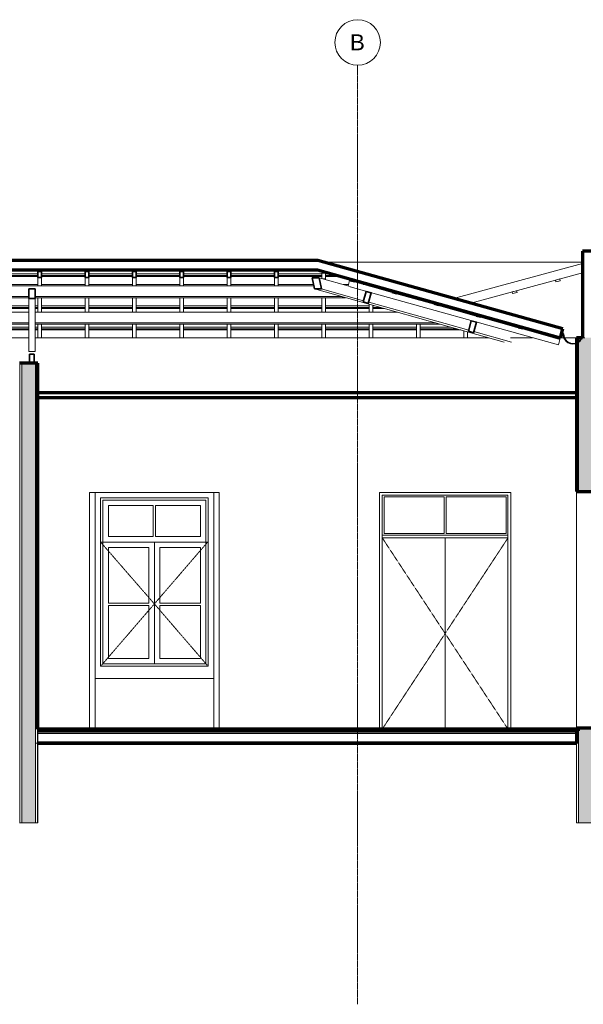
# Model space of a CAD drawing. Header units: millimetres. Extents: x -20585 to 33266, y -2043 to 8822.
# Tile 8 of 9: x 18543 to 24728, y -1993 to 8822. Entities that reach past the tile are written whole.
import ezdxf

# ---------------------------------------------------------------- set-up
doc = ezdxf.new("R2010")
doc.units = ezdxf.units.MM
doc.linetypes.add('_Tracejado pequeno', pattern=[2.25, 1.5, -0.75])
doc.linetypes.add('_Traço - ponto', pattern=[16, 12, -2, 0, -2])
for name, color, linetype, lineweight in [('A-CLNG', 13, 'Continuous', 18), ('A-DOOR', 31, 'Continuous', 18), ('A-DOOR-HDLN', 31, '_Tracejado pequeno', 18), ('A-FLOR', 192, 'Continuous', 18), ('A-FLOR-MCUT', 51, 'Continuous', 18), ('A-GENM', 13, 'Continuous', 18), ('A-GLAZ', 151, 'Continuous', 18), ('A-GLAZ-CWMG', 51, 'Continuous', 18), ('A-GLAZ-HDLN', 1, '_Tracejado pequeno', 18), ('A-ROOF', 132, 'Continuous', 18), ('A-ROOF-MCUT', 132, 'Continuous', 25), ('A-WALL', 113, 'Continuous', 18), ('A-WALL-PATT', 111, 'Continuous', 70), ('S-GRID', 1, 'Continuous', 9), ('S-GRID-IDEN', 1, 'Continuous', 9)]:
    doc.layers.add(name, color=color, linetype=linetype, lineweight=lineweight)
doc.styles.add('Arial_2', font='arial.ttf', dxfattribs={"height": 175})

# ---------------------------------------------------------------- blocks, each defined once
blk = doc.blocks.new('porta dupla - P08 - 1_44 x 2_60 m-4336730-CORTE F - CORTE DE IMPLANTAÇÃO')
at = {"layer": 'A-DOOR'}
for p, q in [((-5668, 3630), (-5668, 1030)), ((-4228, 3630), (-5668, 3630)), ((-5638, 1030), (-5638, 3600)), ((-5638, 3600), (-4258, 3600)), ((-5618, 3180), (-5618, 3580)), ((-5618, 3580), (-4958, 3580)), ((-4958, 3580), (-4958, 3180)), ((-4938, 3580), (-4278, 3580)), ((-4938, 3180), (-4938, 3580)), ((-4278, 3580), (-4278, 3180)), ((-4258, 3600), (-4258, 1030)), ((-4228, 1030), (-4228, 3630)), ((-4258, 3160), (-5638, 3160)), ((-5638, 3160), (-5638, 3130)), ((-4958, 3180), (-5618, 3180)), ((-4278, 3180), (-4938, 3180)), ((-4258, 3130), (-4258, 3160)), ((-5638, 3130), (-4948, 3130)), ((-5638, 3130), (-5638, 1030)), ((-5638, 3130), (-4258, 3130)), ((-4948, 1030), (-4948, 3130)), ((-4948, 3130), (-4258, 3130)), ((-4948, 1030), (-4948, 3130)), ((-4258, 3130), (-4258, 1030))]:
    blk.add_line(p, q, dxfattribs=at)
at = {"layer": 'A-DOOR-HDLN'}
for p, q in [((-4258, 3130), (-5638, 3130)), ((-5638, 3130), (-4948, 2080)), ((-4258, 3130), (-4948, 2080)), ((-4948, 2080), (-5638, 1030)), ((-4948, 2080), (-4258, 1030))]:
    blk.add_line(p, q, dxfattribs=at)
blk = doc.blocks.new('Window_CV - Window_CV - 1 divisão-4329172-CORTE F - CORTE DE IMPLANTAÇÃO')
at = {"layer": 'A-GLAZ'}
for p, q in [((-8729, 3570), (-7549, 3570)), ((-8729, 1720), (-8729, 3570)), ((-7549, 3570), (-8729, 3570)), ((-8729, 3570), (-8729, 1720)), ((-7549, 3570), (-7549, 1720)), ((-7549, 1720), (-7549, 3570)), ((-8704, 3545), (-7574, 3545)), ((-8704, 1745), (-8704, 3545)), ((-8644, 3144), (-8644, 3485)), ((-8644, 3485), (-8151, 3485)), ((-8151, 3485), (-8151, 3144)), ((-8126, 3485), (-7634, 3485)), ((-8126, 3144), (-8126, 3485)), ((-7634, 3485), (-7634, 3144)), ((-7574, 3545), (-7574, 1745)), ((-8151, 3144), (-8644, 3144)), ((-7634, 3144), (-8126, 3144)), ((-8704, 3084), (-7574, 3084)), ((-8139, 3084), (-8704, 3084)), ((-7574, 3084), (-8139, 3084)), ((-8139, 3084), (-8139, 1745)), ((-8139, 1745), (-8139, 3084)), ((-8644, 2414), (-8644, 3024)), ((-8644, 3024), (-8199, 3024)), ((-8199, 3024), (-8199, 2414)), ((-8079, 2414), (-8079, 3024)), ((-8079, 3024), (-7634, 3024)), ((-7634, 3024), (-7634, 2414)), ((-8199, 2414), (-8644, 2414)), ((-8644, 1805), (-8644, 2389)), ((-8644, 2389), (-8199, 2389)), ((-8199, 2389), (-8199, 1805)), ((-7634, 2414), (-8079, 2414)), ((-8079, 2389), (-7634, 2389)), ((-8079, 1805), (-8079, 2389)), ((-7634, 2389), (-7634, 1805)), ((-7574, 1745), (-8704, 1745)), ((-8199, 1805), (-8644, 1805)), ((-7634, 1805), (-8079, 1805)), ((-7549, 1720), (-8729, 1720)), ((-8729, 1720), (-7549, 1720))]:
    blk.add_line(p, q, dxfattribs=at)
at = {"layer": 'A-GLAZ-HDLN'}
for p, q in [((-8729, 3084), (-7554, 3084)), ((-8729, 3084), (-8139, 2405)), ((-8139, 2405), (-7554, 3084)), ((-8139, 2405), (-8729, 1720)), ((-7549, 1720), (-8139, 2405))]:
    blk.add_line(p, q, dxfattribs=at)
blk = doc.blocks.new('Rectangular Mullion - 6x12 cm-3933644-CORTE F - CORTE DE IMPLANTAÇÃO')
at = {"layer": 'A-GLAZ-CWMG', "lineweight": 35}
for p, q in [((-5816, 5838), (-5849, 5722)), ((-5758, 5822), (-5816, 5838)), ((-5791, 5706), (-5758, 5822)), ((-5849, 5722), (-5791, 5706))]:
    blk.add_line(p, q, dxfattribs=at)
blk = doc.blocks.new('Rectangular Mullion - 6x12 cm-3933961-CORTE F - CORTE DE IMPLANTAÇÃO')
at = {"layer": 'A-GLAZ-CWMG'}
for p, q in [((-13251, 5492), (-13251, 5608)), ((-13251, 5608), (-12216, 5608)), ((-12146, 5608), (-9518, 5608)), ((-9448, 5608), (-5469, 5608)), ((-13251, 5477), (-13251, 5492)), ((-12216, 5492), (-13251, 5492)), ((-13251, 5477), (-12216, 5477)), ((-9518, 5492), (-12146, 5492)), ((-12146, 5477), (-9518, 5477)), ((-5053, 5492), (-9448, 5492)), ((-9448, 5477), (-5001, 5477)), ((-5001, 5477), (-5053, 5492))]:
    blk.add_line(p, q, dxfattribs=at)
blk = doc.blocks.new('Rectangular Mullion - 2x5 cm-4253629-CORTE F - CORTE DE IMPLANTAÇÃO')
at = {"layer": 'A-GLAZ-CWMG', "lineweight": 35}
for p, q in [((-4143, 5458), (-4148, 5438)), ((-4148, 5438), (-4100, 5425)), ((-4094, 5444), (-4143, 5458)), ((-4100, 5425), (-4094, 5444))]:
    blk.add_line(p, q, dxfattribs=at)
blk = doc.blocks.new('Rectangular Mullion - 2x5 cm-4253630-CORTE F - CORTE DE IMPLANTAÇÃO')
at = {"layer": 'A-GLAZ-CWMG'}
for p, q in [((-12101, 5426), (-12101, 5446)), ((-12101, 5446), (-12014, 5446)), ((-12101, 5414), (-12101, 5426)), ((-12014, 5426), (-12101, 5426)), ((-12101, 5414), (-12014, 5414)), ((-11974, 5446), (-11495, 5446)), ((-11495, 5426), (-11974, 5426)), ((-11974, 5414), (-11495, 5414)), ((-11455, 5446), (-10975, 5446)), ((-10975, 5426), (-11455, 5426)), ((-11455, 5414), (-10975, 5414)), ((-10935, 5446), (-10456, 5446)), ((-10456, 5426), (-10935, 5426)), ((-10935, 5414), (-10456, 5414)), ((-10416, 5446), (-9936, 5446)), ((-9936, 5426), (-10416, 5426)), ((-10416, 5414), (-9936, 5414)), ((-9896, 5446), (-9518, 5446)), ((-9518, 5426), (-9896, 5426)), ((-9896, 5414), (-9518, 5414)), ((-9448, 5446), (-9417, 5446)), ((-9417, 5426), (-9448, 5426)), ((-9448, 5414), (-9417, 5414)), ((-9377, 5446), (-8897, 5446)), ((-8897, 5426), (-9377, 5426)), ((-9377, 5414), (-8897, 5414)), ((-8857, 5446), (-8378, 5446)), ((-8378, 5426), (-8857, 5426)), ((-8857, 5414), (-8378, 5414)), ((-8338, 5446), (-7858, 5446)), ((-7858, 5426), (-8338, 5426)), ((-8338, 5414), (-7858, 5414)), ((-7818, 5446), (-7339, 5446)), ((-7339, 5426), (-7818, 5426)), ((-7818, 5414), (-7339, 5414)), ((-7299, 5446), (-6819, 5446)), ((-6819, 5426), (-7299, 5426)), ((-7299, 5414), (-6819, 5414)), ((-6779, 5446), (-6300, 5446)), ((-6300, 5426), (-6779, 5426)), ((-6779, 5414), (-6300, 5414)), ((-6260, 5446), (-5780, 5446)), ((-5780, 5426), (-6260, 5426)), ((-6260, 5414), (-5780, 5414)), ((-5740, 5446), (-5261, 5446)), ((-5261, 5426), (-5740, 5426)), ((-5740, 5414), (-5261, 5414)), ((-5221, 5446), (-4890, 5446)), ((-4821, 5426), (-5221, 5426)), ((-5221, 5414), (-4777, 5414)), ((-4174, 5446), (-4146, 5446)), ((-4057, 5426), (-4099, 5426)), ((-4062, 5414), (-4057, 5414)), ((-4057, 5434), (-4057, 5426)), ((-4057, 5426), (-4057, 5414))]:
    blk.add_line(p, q, dxfattribs=at)
blk = doc.blocks.new('Rectangular Mullion - 2x5 cm-4253661-CORTE F - CORTE DE IMPLANTAÇÃO')
at = {"layer": 'A-GLAZ-CWMG', "lineweight": 35}
for p, q in [((-4603, 5587), (-4609, 5567)), ((-4609, 5567), (-4560, 5554)), ((-4555, 5573), (-4603, 5587)), ((-4560, 5554), (-4555, 5573))]:
    blk.add_line(p, q, dxfattribs=at)
blk = doc.blocks.new('Rectangular Mullion - 2x5 cm-4253662-CORTE F - CORTE DE IMPLANTAÇÃO')
at = {"layer": 'A-GLAZ-CWMG', "lineweight": 35}
for p, q in [((-5064, 5716), (-5069, 5696)), ((-5069, 5696), (-5021, 5683)), ((-5016, 5702), (-5064, 5716)), ((-5021, 5683), (-5016, 5702))]:
    blk.add_line(p, q, dxfattribs=at)
blk = doc.blocks.new('Rectangular Mullion - 2x5 cm-4253663-CORTE F - CORTE DE IMPLANTAÇÃO')
at = {"layer": 'A-GLAZ-CWMG', "lineweight": 35}
for p, q in [((-5524, 5845), (-5530, 5825)), ((-5476, 5831), (-5524, 5845)), ((-5530, 5825), (-5481, 5812)), ((-5481, 5812), (-5476, 5831))]:
    blk.add_line(p, q, dxfattribs=at)
blk = doc.blocks.new('Rectangular Mullion - 2x5 cm-3922725-CORTE F - CORTE DE IMPLANTAÇÃO')
at = {"layer": 'A-GLAZ-CWMG', "lineweight": 35}
for p, q in [((-5985, 5974), (-5990, 5954)), ((-5990, 5954), (-5942, 5941)), ((-5937, 5960), (-5985, 5974)), ((-5942, 5941), (-5937, 5960))]:
    blk.add_line(p, q, dxfattribs=at)
blk = doc.blocks.new('Rectangular Mullion - 2x5 cm-4253668-CORTE F - CORTE DE IMPLANTAÇÃO')
at = {"layer": 'A-GLAZ-CWMG'}
for p, q in [((-13181, 5661), (-13181, 5680)), ((-13181, 5680), (-13053, 5680)), ((-13181, 5649), (-13181, 5661)), ((-13053, 5661), (-13181, 5661)), ((-13181, 5649), (-13053, 5649)), ((-13013, 5680), (-12534, 5680)), ((-12534, 5661), (-13013, 5661)), ((-13013, 5649), (-12534, 5649)), ((-12494, 5680), (-12216, 5680)), ((-12216, 5661), (-12494, 5661)), ((-12494, 5649), (-12216, 5649)), ((-12146, 5680), (-12014, 5680)), ((-12014, 5661), (-12146, 5661)), ((-12146, 5649), (-12014, 5649)), ((-11974, 5680), (-11495, 5680)), ((-11495, 5661), (-11974, 5661)), ((-11974, 5649), (-11495, 5649)), ((-11455, 5680), (-10975, 5680)), ((-10975, 5661), (-11455, 5661)), ((-11455, 5649), (-10975, 5649)), ((-10935, 5680), (-10456, 5680)), ((-10456, 5661), (-10935, 5661)), ((-10935, 5649), (-10456, 5649)), ((-10416, 5680), (-9936, 5680)), ((-9936, 5661), (-10416, 5661)), ((-10416, 5649), (-9936, 5649)), ((-9896, 5680), (-9518, 5680)), ((-9518, 5661), (-9896, 5661)), ((-9896, 5649), (-9518, 5649)), ((-9448, 5680), (-9417, 5680)), ((-9417, 5661), (-9448, 5661)), ((-9448, 5649), (-9417, 5649)), ((-9377, 5680), (-8897, 5680)), ((-8897, 5661), (-9377, 5661)), ((-9377, 5649), (-8897, 5649)), ((-8857, 5680), (-8378, 5680)), ((-8378, 5661), (-8857, 5661)), ((-8857, 5649), (-8378, 5649)), ((-8338, 5680), (-7858, 5680)), ((-7858, 5661), (-8338, 5661)), ((-8338, 5649), (-7858, 5649)), ((-7818, 5680), (-7339, 5680)), ((-7339, 5661), (-7818, 5661)), ((-7818, 5649), (-7339, 5649)), ((-7299, 5680), (-6819, 5680)), ((-6819, 5661), (-7299, 5661)), ((-7299, 5649), (-6819, 5649)), ((-6779, 5680), (-6300, 5680)), ((-6300, 5661), (-6779, 5661)), ((-6779, 5649), (-6300, 5649)), ((-6260, 5680), (-5780, 5680)), ((-5780, 5661), (-6260, 5661)), ((-6260, 5649), (-5780, 5649)), ((-5740, 5680), (-5726, 5680)), ((-5657, 5661), (-5740, 5661)), ((-5740, 5649), (-5614, 5649)), ((-5011, 5680), (-4937, 5680)), ((-4893, 5661), (-4942, 5661)), ((-4898, 5649), (-4893, 5649)), ((-4893, 5668), (-4893, 5661)), ((-4893, 5661), (-4893, 5649))]:
    blk.add_line(p, q, dxfattribs=at)
blk = doc.blocks.new('Rectangular Mullion - 2x5 cm-4253670-CORTE F - CORTE DE IMPLANTAÇÃO')
at = {"layer": 'A-GLAZ-CWMG'}
for p, q in [((-14260, 5899), (-14260, 5914)), ((-14260, 5914), (-14092, 5914)), ((-14052, 5914), (-13573, 5914)), ((-13533, 5914), (-13053, 5914)), ((-13013, 5914), (-12534, 5914)), ((-12494, 5914), (-12014, 5914)), ((-11974, 5914), (-11495, 5914)), ((-11455, 5914), (-10975, 5914)), ((-10935, 5914), (-10456, 5914)), ((-10416, 5914), (-9936, 5914)), ((-9896, 5914), (-9417, 5914)), ((-9377, 5914), (-8897, 5914)), ((-8857, 5914), (-8378, 5914)), ((-8338, 5914), (-7858, 5914)), ((-7818, 5914), (-7339, 5914)), ((-7299, 5914), (-6819, 5914)), ((-6779, 5914), (-6393, 5914)), ((-6068, 5914), (-6009, 5914)), ((-5847, 5914), (-5773, 5914)), ((-5730, 5895), (-5778, 5895)), ((-5735, 5883), (-5730, 5883)), ((-5730, 5902), (-5730, 5895)), ((-5730, 5895), (-5730, 5883))]:
    blk.add_line(p, q, dxfattribs=at)
blk = doc.blocks.new('Rectangular Mullion - 2x5 cm-4253671-CORTE F - CORTE DE IMPLANTAÇÃO')
at = {"layer": 'A-GLAZ-CWMG'}
for p, q in [((-14800, 6012), (-14800, 6031)), ((-14800, 6031), (-14611, 6031)), ((-14800, 6000), (-14800, 6012)), ((-14611, 6012), (-14800, 6012)), ((-14800, 6000), (-14611, 6000)), ((-14571, 6031), (-14092, 6031)), ((-14092, 6012), (-14571, 6012)), ((-14571, 6000), (-14092, 6000)), ((-14052, 6031), (-13573, 6031)), ((-13573, 6012), (-14052, 6012)), ((-14052, 6000), (-13573, 6000)), ((-13533, 6031), (-13053, 6031)), ((-13053, 6012), (-13533, 6012)), ((-13533, 6000), (-13053, 6000)), ((-13013, 6031), (-12534, 6031)), ((-12534, 6012), (-13013, 6012)), ((-13013, 6000), (-12534, 6000)), ((-12494, 6031), (-12014, 6031)), ((-12014, 6012), (-12494, 6012)), ((-12494, 6000), (-12014, 6000)), ((-11974, 6031), (-11495, 6031)), ((-11495, 6012), (-11974, 6012)), ((-11974, 6000), (-11495, 6000)), ((-11455, 6031), (-10975, 6031)), ((-10975, 6012), (-11455, 6012)), ((-11455, 6000), (-10975, 6000)), ((-10935, 6031), (-10456, 6031)), ((-10456, 6012), (-10935, 6012)), ((-10935, 6000), (-10456, 6000)), ((-10416, 6031), (-9936, 6031)), ((-9936, 6012), (-10416, 6012)), ((-10416, 6000), (-9936, 6000)), ((-9896, 6031), (-9417, 6031)), ((-9417, 6012), (-9896, 6012)), ((-9896, 6000), (-9417, 6000)), ((-9377, 6031), (-8897, 6031)), ((-8897, 6012), (-9377, 6012)), ((-9377, 6000), (-8897, 6000)), ((-8857, 6031), (-8378, 6031)), ((-8378, 6012), (-8857, 6012)), ((-8857, 6000), (-8378, 6000)), ((-8338, 6031), (-7858, 6031)), ((-7858, 6012), (-8338, 6012)), ((-8338, 6000), (-7858, 6000)), ((-7818, 6031), (-7339, 6031)), ((-7339, 6012), (-7818, 6012)), ((-7818, 6000), (-7339, 6000)), ((-7299, 6031), (-6819, 6031)), ((-6819, 6012), (-7299, 6012)), ((-7299, 6000), (-6819, 6000)), ((-6779, 6031), (-6300, 6031)), ((-6300, 6012), (-6779, 6012)), ((-6779, 6000), (-6300, 6000)), ((-6260, 6031), (-6191, 6031)), ((-6148, 6012), (-6260, 6012)), ((-6260, 6000), (-6148, 6000)), ((-6148, 6019), (-6148, 6012)), ((-6148, 6012), (-6148, 6000))]:
    blk.add_line(p, q, dxfattribs=at)
blk = doc.blocks.new('Rectangular Mullion - 2x5 cm-3922827-CORTE F - CORTE DE IMPLANTAÇÃO')
at = {"layer": 'A-GLAZ-CWMG'}
for p, q in [((-4164, 5845), (-4213, 5832)), ((-4159, 5826), (-4164, 5845)), ((-4213, 5832), (-4208, 5813)), ((-4208, 5813), (-4159, 5826))]:
    blk.add_line(p, q, dxfattribs=at)
blk = doc.blocks.new('Rectangular Mullion - 2x5 cm-4253696-CORTE F - CORTE DE IMPLANTAÇÃO')
at = {"layer": 'A-GLAZ-CWMG'}
for p, q in [((-3689, 5974), (-3737, 5961)), ((-3737, 5961), (-3732, 5942)), ((-3732, 5942), (-3684, 5955)), ((-3684, 5955), (-3689, 5974))]:
    blk.add_line(p, q, dxfattribs=at)
blk = doc.blocks.new('Rectangular Mullion - 6x12 cm-3933962-CORTE F - CORTE DE IMPLANTAÇÃO')
at = {"layer": 'A-GLAZ-CWMG'}
for p, q in [((-14592, 5783), (-14592, 5899)), ((-14592, 5899), (-6390, 5899)), ((-14592, 5768), (-14592, 5783)), ((-12216, 5783), (-14592, 5783)), ((-14592, 5768), (-12216, 5768)), ((-9518, 5783), (-12146, 5783)), ((-12146, 5768), (-9518, 5768)), ((-6092, 5783), (-9448, 5783)), ((-9448, 5768), (-6041, 5768)), ((-6041, 5768), (-6092, 5783))]:
    blk.add_line(p, q, dxfattribs=at)
blk = doc.blocks.new('Rectangular Mullion - 6x12 cm 2-3932870-CORTE F - CORTE DE IMPLANTAÇÃO')
at = {"layer": 'A-GLAZ-CWMG'}
for p, q in [((-6032, 5766), (-4993, 5475)), ((-5845, 5735), (-5987, 5775)), ((-4948, 5484), (-5787, 5719))]:
    blk.add_line(p, q, dxfattribs=at)
blk = doc.blocks.new('Rectangular Mullion - 6x12 cm 2-V16-CORTE F - CORTE DE IMPLANTAÇÃO')
at = {"layer": 'A-GLAZ-CWMG', "lineweight": 35}
for p, q in [((-6329, 5988), (-6409, 5988)), ((-6409, 5988), (-6383, 5864)), ((-6303, 5864), (-6329, 5988)), ((-6383, 5864), (-6303, 5864))]:
    blk.add_line(p, q, dxfattribs=at)
at = {"layer": 'A-GLAZ-CWMG'}
for p, q in [((-6329, 5988), (-5991, 5893)), ((-6383, 5864), (-6032, 5766)), ((-5987, 5775), (-6303, 5864))]:
    blk.add_line(p, q, dxfattribs=at)
blk = doc.blocks.new('Rectangular Mullion - 4x6_3-3931047-CORTE F - CORTE DE IMPLANTAÇÃO')
at = {"layer": 'A-GLAZ-CWMG'}
for p, q in [((-6013, 5899), (-5997, 5956)), ((-5997, 5956), (-5990, 5954)), ((-3704, 5249), (-5990, 5889)), ((-5942, 5941), (-5530, 5825)), ((-5481, 5812), (-5069, 5696)), ((-5021, 5683), (-4609, 5567)), ((-4560, 5554), (-4148, 5438)), ((-4100, 5425), (-3688, 5310)), ((-3688, 5310), (-3704, 5249))]:
    blk.add_line(p, q, dxfattribs=at)
blk = doc.blocks.new('Rectangular Mullion - 4x6_3-3925275-CORTE F - CORTE DE IMPLANTAÇÃO')
at = {"layer": 'A-GLAZ-CWMG'}
for p, q in [((-4721, 5600), (-4726, 5600)), ((-4701, 5600), (-4721, 5600)), ((-4701, 5593), (-4701, 5600)), ((-4741, 5329), (-4741, 5404)), ((-4701, 5329), (-4701, 5393))]:
    blk.add_line(p, q, dxfattribs=at)
blk = doc.blocks.new('Rectangular Mullion - 4x6_3-3931048-CORTE F - CORTE DE IMPLANTAÇÃO')
at = {"layer": 'A-GLAZ-CWMG'}
for p, q in [((-5241, 5746), (-5245, 5746)), ((-5221, 5746), (-5241, 5746)), ((-5221, 5739), (-5221, 5746)), ((-5261, 5329), (-5261, 5477)), ((-5221, 5329), (-5221, 5477))]:
    blk.add_line(p, q, dxfattribs=at)
blk = doc.blocks.new('Rectangular Mullion - 4x6_3-3931049-CORTE F - CORTE DE IMPLANTAÇÃO')
at = {"layer": 'A-GLAZ-CWMG'}
for p, q in [((-5740, 5884), (-5740, 5891)), ((-5780, 5608), (-5780, 5695)), ((-5740, 5608), (-5740, 5684)), ((-5780, 5329), (-5780, 5477)), ((-5740, 5329), (-5740, 5477))]:
    blk.add_line(p, q, dxfattribs=at)
blk = doc.blocks.new('Rectangular Mullion - 4x6_3-3931050-CORTE F - CORTE DE IMPLANTAÇÃO')
at = {"layer": 'A-GLAZ-CWMG'}
for p, q in [((-6280, 6037), (-6300, 6037)), ((-6300, 6037), (-6300, 5979)), ((-6287, 5976), (-6260, 5976)), ((-6260, 6037), (-6280, 6037)), ((-6260, 5976), (-6260, 6037)), ((-6260, 5968), (-6260, 5976)), ((-6300, 5608), (-6300, 5768)), ((-6260, 5608), (-6260, 5768)), ((-6300, 5329), (-6300, 5477)), ((-6260, 5329), (-6260, 5477))]:
    blk.add_line(p, q, dxfattribs=at)
blk = doc.blocks.new('Rectangular Mullion - 4x6_3-3931051-CORTE F - CORTE DE IMPLANTAÇÃO')
at = {"layer": 'A-GLAZ-CWMG', "lineweight": 35}
for p, q in [((-6799, 6055), (-6819, 6055)), ((-6819, 6055), (-6819, 5990)), ((-6819, 5990), (-6779, 5990)), ((-6779, 6055), (-6799, 6055)), ((-6779, 5990), (-6779, 6055))]:
    blk.add_line(p, q, dxfattribs=at)
at = {"layer": 'A-GLAZ-CWMG'}
for p, q in [((-6819, 5899), (-6819, 5990)), ((-6779, 5899), (-6779, 5990)), ((-6819, 5608), (-6819, 5768)), ((-6779, 5608), (-6779, 5768)), ((-6819, 5329), (-6819, 5477)), ((-6779, 5329), (-6779, 5477))]:
    blk.add_line(p, q, dxfattribs=at)
blk = doc.blocks.new('Rectangular Mullion - 4x6_3-3931052-CORTE F - CORTE DE IMPLANTAÇÃO')
at = {"layer": 'A-GLAZ-CWMG', "lineweight": 35}
for p, q in [((-7319, 6055), (-7339, 6055)), ((-7339, 6055), (-7339, 5990)), ((-7339, 5990), (-7299, 5990)), ((-7299, 6055), (-7319, 6055)), ((-7299, 5990), (-7299, 6055))]:
    blk.add_line(p, q, dxfattribs=at)
at = {"layer": 'A-GLAZ-CWMG'}
for p, q in [((-7339, 5899), (-7339, 5990)), ((-7299, 5899), (-7299, 5990)), ((-7339, 5608), (-7339, 5768)), ((-7299, 5608), (-7299, 5768)), ((-7339, 5329), (-7339, 5477)), ((-7299, 5329), (-7299, 5477))]:
    blk.add_line(p, q, dxfattribs=at)
blk = doc.blocks.new('Rectangular Mullion - 4x6_3-3931053-CORTE F - CORTE DE IMPLANTAÇÃO')
at = {"layer": 'A-GLAZ-CWMG', "lineweight": 35}
for p, q in [((-7838, 6055), (-7858, 6055)), ((-7858, 6055), (-7858, 5990)), ((-7858, 5990), (-7818, 5990)), ((-7818, 6055), (-7838, 6055)), ((-7818, 5990), (-7818, 6055))]:
    blk.add_line(p, q, dxfattribs=at)
at = {"layer": 'A-GLAZ-CWMG'}
for p, q in [((-7858, 5899), (-7858, 5990)), ((-7818, 5899), (-7818, 5990)), ((-7858, 5608), (-7858, 5768)), ((-7818, 5608), (-7818, 5768)), ((-7858, 5329), (-7858, 5477)), ((-7818, 5329), (-7818, 5477))]:
    blk.add_line(p, q, dxfattribs=at)
blk = doc.blocks.new('Rectangular Mullion - 4x6_3-3931054-CORTE F - CORTE DE IMPLANTAÇÃO')
at = {"layer": 'A-GLAZ-CWMG', "lineweight": 35}
for p, q in [((-8358, 6055), (-8378, 6055)), ((-8378, 6055), (-8378, 5990)), ((-8378, 5990), (-8338, 5990)), ((-8338, 6055), (-8358, 6055)), ((-8338, 5990), (-8338, 6055))]:
    blk.add_line(p, q, dxfattribs=at)
at = {"layer": 'A-GLAZ-CWMG'}
for p, q in [((-8378, 5899), (-8378, 5990)), ((-8338, 5899), (-8338, 5990)), ((-8378, 5608), (-8378, 5768)), ((-8338, 5608), (-8338, 5768)), ((-8378, 5329), (-8378, 5477)), ((-8338, 5329), (-8338, 5477))]:
    blk.add_line(p, q, dxfattribs=at)
blk = doc.blocks.new('Rectangular Mullion - 6x12 cm-3933675-CORTE F - CORTE DE IMPLANTAÇÃO')
at = {"layer": 'A-GLAZ-CWMG', "lineweight": 35}
for p, q in [((-4661, 5514), (-4693, 5399)), ((-4603, 5498), (-4661, 5514)), ((-4635, 5383), (-4603, 5498)), ((-4693, 5399), (-4635, 5383))]:
    blk.add_line(p, q, dxfattribs=at)
blk = doc.blocks.new('Rectangular Mullion - 6x12 cm 2-3933977-CORTE F - CORTE DE IMPLANTAÇÃO')
at = {"layer": 'A-GLAZ-CWMG'}
for p, q in [((-4993, 5475), (-4299, 5280)), ((-4689, 5412), (-4948, 5484)), ((-4220, 5280), (-4632, 5396))]:
    blk.add_line(p, q, dxfattribs=at)
blk = doc.blocks.new('tesoura - tesoura-4026580-CORTE F - CORTE DE IMPLANTAÇÃO')
at = {"layer": 'A-GENM', "lineweight": 35}
for p, q in [((-9448, 5864), (-9518, 5864)), ((-9518, 5864), (-9518, 5761)), ((-9448, 5761), (-9448, 5864)), ((-9518, 5761), (-9448, 5761)), ((-9458, 5148), (-9508, 5148)), ((-9508, 5148), (-9508, 5048)), ((-9458, 5048), (-9458, 5148)), ((-9508, 5048), (-9458, 5048))]:
    blk.add_line(p, q, dxfattribs=at)
at = {"layer": 'A-GENM'}
for p, q in [((-9518, 5177), (-9518, 5761)), ((-9448, 5761), (-9448, 5177)), ((-9518, 5177), (-9448, 5177))]:
    blk.add_line(p, q, dxfattribs=at)
blk = doc.blocks.new('ORNAMENTO SUPERIOR - ORNAMENTO SUPERIOR-4323885-CORTE F - CORTE DE IMPLANTAÇÃO')
at = {"layer": 'A-GENM', "lineweight": 35}
for p, q in [((-18348, 5329), (-18632, 5329)), ((-18632, 5329), (-18632, 5287)), ((-18348, 4939), (-18348, 5329)), ((-2875, 5329), (-3159, 5329)), ((-3159, 5329), (-3159, 4939)), ((-2875, 5287), (-2875, 5329)), ((-18632, 5287), (-18622, 5287)), ((-18622, 5287), (-18622, 5282)), ((-18622, 5282), (-18617, 5282)), ((-18617, 5282), (-18617, 5277)), ((-18617, 5277), (-18612, 5277)), ((-18612, 5277), (-18612, 5267)), ((-18612, 5267), (-18597, 5267)), ((-18597, 5267), (-18597, 5262)), ((-18597, 5262), (-18592, 5262)), ((-18592, 5262), (-18592, 5257)), ((-18592, 5257), (-18587, 5257)), ((-18587, 5257), (-18587, 5252)), ((-18587, 5252), (-18582, 5252)), ((-18582, 5252), (-18582, 5232)), ((-18582, 5232), (-18572, 5232)), ((-18572, 5232), (-18572, 5202)), ((-18572, 5202), (-18562, 5202)), ((-18562, 5202), (-18562, 5192)), ((-18562, 5192), (-18552, 5192)), ((-18552, 5192), (-18552, 5187)), ((-2955, 5187), (-2955, 5192)), ((-2955, 5192), (-2945, 5192)), ((-2945, 5192), (-2945, 5202)), ((-2945, 5202), (-2935, 5202)), ((-2935, 5202), (-2935, 5232)), ((-2935, 5232), (-2925, 5232)), ((-2925, 5232), (-2925, 5252)), ((-2925, 5252), (-2920, 5252)), ((-2920, 5252), (-2920, 5257)), ((-2920, 5257), (-2915, 5257)), ((-2915, 5257), (-2915, 5262)), ((-2915, 5262), (-2910, 5262)), ((-2910, 5262), (-2910, 5267)), ((-2910, 5267), (-2895, 5267)), ((-2895, 5267), (-2895, 5277)), ((-2895, 5277), (-2890, 5277)), ((-2890, 5277), (-2890, 5282)), ((-2890, 5282), (-2885, 5282)), ((-2885, 5287), (-2875, 5287)), ((-2885, 5282), (-2885, 5287)), ((-18552, 5187), (-18566, 5177)), ((-18546, 5117), (-18536, 5117)), ((-18536, 5117), (-18536, 5107)), ((-18536, 5107), (-18526, 5107)), ((-18526, 5107), (-18526, 5097)), ((-18526, 5097), (-18516, 5097)), ((-18516, 5097), (-18516, 5047)), ((-2991, 5047), (-2991, 5097)), ((-2991, 5097), (-2981, 5097)), ((-2981, 5097), (-2981, 5107)), ((-2981, 5107), (-2971, 5107)), ((-2971, 5107), (-2971, 5117)), ((-2971, 5117), (-2961, 5117)), ((-2941, 5177), (-2955, 5187)), ((-18516, 5047), (-18506, 5047)), ((-18506, 5047), (-18506, 5052)), ((-18506, 5052), (-18456, 5052)), ((-18452, 5032), (-18406, 5032)), ((-18406, 5032), (-18406, 5024)), ((-18406, 5024), (-18398, 5024)), ((-18398, 5024), (-18398, 5009)), ((-18398, 5009), (-18388, 5009)), ((-18368, 5009), (-18368, 4959)), ((-3139, 4959), (-3139, 5009)), ((-3119, 5009), (-3109, 5009)), ((-3109, 5009), (-3109, 5024)), ((-3109, 5024), (-3101, 5024)), ((-3101, 5024), (-3101, 5032)), ((-3101, 5032), (-3055, 5032)), ((-3051, 5052), (-3001, 5052)), ((-3001, 5052), (-3001, 5047)), ((-3001, 5047), (-2991, 5047)), ((-18368, 4959), (-18358, 4959)), ((-18358, 4959), (-18358, 4939)), ((-18358, 4939), (-18348, 4939)), ((-3159, 4939), (-3149, 4939)), ((-3149, 4939), (-3149, 4959)), ((-3149, 4959), (-3139, 4959))]:
    blk.add_line(p, q, dxfattribs=at)
at = {"layer": 'A-GENM'}
for p, q in [((-3119, 5009), (-3139, 5009)), ((-3001, 5047), (-3053, 5047))]:
    blk.add_line(p, q, dxfattribs=at)
at = {"layer": 'A-GENM', "lineweight": 35}
for centre, radius, start, end in [((-18561, 5158), 19, 325.4597, 104.5403), ((-18529, 5132), 22.6, 135.8597, 221.7664), ((-2946, 5158), 19, 75.4597, 214.5403), ((-2978, 5132), 22.6, 318.2336, 44.1403), ((-18452, 5037), 5.84, 134.5404, 270), ((-18462, 5047), 7.42, 317.6422, 42.3578), ((-18378, 5009), 10, 0, 182.8227), ((-3129, 5009), 10, 357.1773, 180), ((-3055, 5037), 5.84, 270, 45.4596), ((-3045, 5047), 7.42, 137.6422, 222.3578)]:
    blk.add_arc(centre, radius, start, end, dxfattribs=at)
at = {"layer": 'A-GENM'}
blk.add_open_spline([(-2961, 5147), (-2960, 5146), (-2958, 5143), (-2956, 5138), (-2955, 5132), (-2955, 5127), (-2957, 5121), (-2960, 5118), (-2961, 5117)], degree=3, dxfattribs=at)
blk.add_open_spline([(-3051, 5042), (-3050, 5041), (-3050, 5041), (-3049, 5039), (-3049, 5038), (-3049, 5037), (-3049, 5035), (-3050, 5035), (-3050, 5034), (-3051, 5034), (-3051, 5033), (-3052, 5033), (-3052, 5032), (-3053, 5032), (-3054, 5032), (-3054, 5032), (-3055, 5032)], degree=3, knots=[0, 0, 0, 0, 0.1, 0.2, 0.3, 0.4, 0.5, 0.55, 0.6, 0.65, 0.7, 0.75, 0.8, 0.85, 0.9, 1, 1, 1, 1], dxfattribs=at)
blk = doc.blocks.new('Grid - Head Grid-11506-CORTE F - CORTE DE IMPLANTAÇÃO')
at = {"layer": 'S-GRID-IDEN'}
blk.add_circle((-673, 8572), 250, dxfattribs=at)

msp = doc.modelspace()

# ---------------------------------------------------------------- hatches: boundary and pattern name
at = {"layer": 'A-WALL-PATT'}
h = msp.add_hatch(color=256, dxfattribs=at)
h.paths.add_polyline_path([(24977, 0), (24977, 1594), (24827, 1594), (24827, 1040), (24677, 1040), (24677, 0)], flags=0)
h.paths.add_polyline_path([(24877, 3580), (24977, 3580), (24977, 5329), (24677, 5329), (24677, 3640), (24877, 3640), (24877, 3607)], flags=0)
msp.add_hatch(color=256, dxfattribs=at).paths.add_polyline_path([(18717, 0), (18717, 5049), (18567, 5049), (18567, 0)], flags=0)

# ---------------------------------------------------------------- linework, layer by layer
at = {"layer": 'A-CLNG', "lineweight": 70}
for p, q in [((24652, 4722), (18742, 4722)), ((18742, 4672), (24652, 4672))]:
    msp.add_line(p, q, dxfattribs=at)
at = {"layer": 'A-CLNG'}
msp.add_line((24652, 4682), (18742, 4682), dxfattribs=at)
at = {"layer": 'A-FLOR', "lineweight": 70}
for p, q in [((24677, 1030), (18742, 1030)), ((18742, 1010), (24677, 1010)), ((24677, 1010), (24677, 1030)), ((18742, 880), (24652, 880)), ((24652, 870), (18742, 870))]:
    msp.add_line(p, q, dxfattribs=at)
at = {"layer": 'A-FLOR-MCUT'}
for p, q in [((18742, 1010), (18742, 880)), ((24652, 980), (18742, 980))]:
    msp.add_line(p, q, dxfattribs=at)
at = {"layer": 'A-ROOF', "lineweight": 70}
for p, q in [((21815, 6178), (13099, 6178)), ((24505, 5425), (21815, 6178)), ((13103, 6075), (21813, 6075)), ((21813, 6075), (24478, 5329)), ((24478, 5329), (24505, 5425))]:
    msp.add_line(p, q, dxfattribs=at)
at = {"layer": 'A-ROOF'}
for p, q in [((24720, 6158), (21889, 6158)), ((23305, 5761), (24720, 6145)), ((24720, 6042), (23493, 5709)), ((18264, 5329), (18642, 5329)), ((18712, 5329), (18744, 5329)), ((18784, 5329), (19263, 5329)), ((19303, 5329), (19783, 5329)), ((19823, 5329), (20302, 5329)), ((20342, 5329), (20822, 5329)), ((20862, 5329), (21341, 5329)), ((21381, 5329), (21861, 5329)), ((21901, 5329), (22380, 5329)), ((22420, 5329), (22900, 5329)), ((22940, 5329), (23419, 5329)), ((23459, 5329), (23689, 5329)), ((24404, 5329), (24478, 5329))]:
    msp.add_line(p, q, dxfattribs=at)
at = {"layer": 'A-ROOF-MCUT'}
for centre, radius, start, end in [((24508, 5373), 1.81, 358.4355, 178.4355), ((24615, 5370), 109, 178.4355, 1.4355), ((24615, 5370), 105, 178.4355, 1.4355), ((24722, 5372), 1.81, 1.4355, 181.4355)]:
    msp.add_arc(centre, radius, start, end, dxfattribs=at)
at = {"layer": 'A-WALL', "lineweight": 70}
for p, q in [((24720, 6279), (24720, 5329)), ((24970, 6279), (24720, 6279)), ((24652, 5329), (24652, 3640)), ((24720, 5329), (24652, 5329)), ((18742, 5049), (18542, 5049)), ((18742, 1030), (18742, 5049)), ((24652, 3640), (24877, 3640)), ((24652, 1040), (24652, 870)), ((24827, 1040), (24652, 1040)), ((18742, 870), (18742, 880))]:
    msp.add_line(p, q, dxfattribs=at)
at = {"layer": 'A-WALL'}
for p, q in [((24723, 6279), (24723, 5329)), ((18642, 5329), (16015, 5329)), ((23689, 5329), (18712, 5329)), ((24171, 5329), (23931, 5329)), ((24516, 5329), (24404, 5329)), ((24652, 5329), (24520, 5329)), ((24654, 5329), (24654, 3640)), ((24677, 5329), (24677, 3640)), ((24745, 5329), (24720, 5329)), ((18544, 5049), (18544, 0)), ((18567, 5049), (18567, 0)), ((18717, 5049), (18717, 0)), ((18739, 5049), (18739, 0)), ((19310, 3630), (20733, 3630)), ((19310, 1030), (19310, 3630)), ((19372, 3630), (19372, 1030)), ((20672, 1030), (20672, 3630)), ((20733, 3630), (20733, 1030)), ((22493, 3630), (23933, 3630)), ((22493, 1030), (22493, 3630)), ((23933, 3630), (23933, 1030)), ((24652, 1040), (24652, 3640)), ((19372, 1584), (20672, 1584)), ((18742, 1010), (18742, 1030)), ((24654, 1040), (24654, 0)), ((24677, 1040), (24677, 0)), ((18742, 0), (18742, 870)), ((24652, 870), (24652, 0)), ((18542, 0), (18742, 0)), ((24652, 0), (25002, 0))]:
    msp.add_line(p, q, dxfattribs=at)
at = {"layer": 'S-GRID', "linetype": '_Traço - ponto'}
msp.add_line((22252, -1993), (22252, 8322), dxfattribs=at)

# ---------------------------------------------------------------- block references
at = {"layer": 'A-DOOR'}
msp.add_blockref('porta dupla - P08 - 1_44 x 2_60 m-4336730-CORTE F - CORTE DE IMPLANTAÇÃO', (28160, 0), dxfattribs=at)
at = {"layer": 'A-GENM'}
for name in ['tesoura - tesoura-4026580-CORTE F - CORTE DE IMPLANTAÇÃO', 'ORNAMENTO SUPERIOR - ORNAMENTO SUPERIOR-4323885-CORTE F - CORTE DE IMPLANTAÇÃO']:
    msp.add_blockref(name, (28160, 0), dxfattribs=at)
at = {"layer": 'A-GLAZ'}
msp.add_blockref('Window_CV - Window_CV - 1 divisão-4329172-CORTE F - CORTE DE IMPLANTAÇÃO', (28160, 0), dxfattribs=at)
at = {"layer": 'A-GLAZ-CWMG'}
for name, p in [('Rectangular Mullion - 2x5 cm-4253671-CORTE F - CORTE DE IMPLANTAÇÃO', (28160, 0)), ('Rectangular Mullion - 4x6_3-3931054-CORTE F - CORTE DE IMPLANTAÇÃO', (27121, 0)), ('Rectangular Mullion - 4x6_3-3931054-CORTE F - CORTE DE IMPLANTAÇÃO', (27641, 0)), ('Rectangular Mullion - 4x6_3-3931054-CORTE F - CORTE DE IMPLANTAÇÃO', (28160, 0)), ('Rectangular Mullion - 4x6_3-3931053-CORTE F - CORTE DE IMPLANTAÇÃO', (28160, 0)), ('Rectangular Mullion - 4x6_3-3931052-CORTE F - CORTE DE IMPLANTAÇÃO', (28160, 0)), ('Rectangular Mullion - 4x6_3-3931051-CORTE F - CORTE DE IMPLANTAÇÃO', (28160, 0)), ('Rectangular Mullion - 6x12 cm 2-V16-CORTE F - CORTE DE IMPLANTAÇÃO', (28160, 0)), ('Rectangular Mullion - 4x6_3-3931050-CORTE F - CORTE DE IMPLANTAÇÃO', (28160, 0)), ('Rectangular Mullion - 4x6_3-3931047-CORTE F - CORTE DE IMPLANTAÇÃO', (28160, 0)), ('Rectangular Mullion - 2x5 cm-3922725-CORTE F - CORTE DE IMPLANTAÇÃO', (28160, 0)), ('Rectangular Mullion - 2x5 cm-4253696-CORTE F - CORTE DE IMPLANTAÇÃO', (28160, 0)), ('Rectangular Mullion - 6x12 cm-3933962-CORTE F - CORTE DE IMPLANTAÇÃO', (28160, 0)), ('Rectangular Mullion - 2x5 cm-4253670-CORTE F - CORTE DE IMPLANTAÇÃO', (28160, 0)), ('Rectangular Mullion - 4x6_3-3931049-CORTE F - CORTE DE IMPLANTAÇÃO', (28160, 0)), ('Rectangular Mullion - 2x5 cm-4253663-CORTE F - CORTE DE IMPLANTAÇÃO', (28160, 0)), ('Rectangular Mullion - 2x5 cm-3922827-CORTE F - CORTE DE IMPLANTAÇÃO', (28160, 0)), ('Rectangular Mullion - 6x12 cm 2-3932870-CORTE F - CORTE DE IMPLANTAÇÃO', (28160, 0)), ('Rectangular Mullion - 6x12 cm-3933644-CORTE F - CORTE DE IMPLANTAÇÃO', (28160, 0)), ('Rectangular Mullion - 4x6_3-3931048-CORTE F - CORTE DE IMPLANTAÇÃO', (28160, 0)), ('Rectangular Mullion - 2x5 cm-4253668-CORTE F - CORTE DE IMPLANTAÇÃO', (28160, 0)), ('Rectangular Mullion - 2x5 cm-4253662-CORTE F - CORTE DE IMPLANTAÇÃO', (28160, 0)), ('Rectangular Mullion - 6x12 cm-3933961-CORTE F - CORTE DE IMPLANTAÇÃO', (28160, 0)), ('Rectangular Mullion - 4x6_3-3925275-CORTE F - CORTE DE IMPLANTAÇÃO', (28160, 0)), ('Rectangular Mullion - 2x5 cm-4253661-CORTE F - CORTE DE IMPLANTAÇÃO', (28160, 0)), ('Rectangular Mullion - 2x5 cm-4253630-CORTE F - CORTE DE IMPLANTAÇÃO', (28160, 0)), ('Rectangular Mullion - 6x12 cm 2-3933977-CORTE F - CORTE DE IMPLANTAÇÃO', (28160, 0)), ('Rectangular Mullion - 6x12 cm-3933675-CORTE F - CORTE DE IMPLANTAÇÃO', (28160, 0)), ('Rectangular Mullion - 2x5 cm-4253629-CORTE F - CORTE DE IMPLANTAÇÃO', (28160, 0))]:
    msp.add_blockref(name, p, dxfattribs=at)
at = {"layer": 'S-GRID-IDEN'}
msp.add_blockref('Grid - Head Grid-11506-CORTE F - CORTE DE IMPLANTAÇÃO', (22925, 0), dxfattribs=at)

# ---------------------------------------------------------------- texts
at = {"layer": 'S-GRID-IDEN', "insert": (22168, 8661), "char_height": 175, "width": 200.42, "attachment_point": 1, "style": 'Arial_2'}
msp.add_mtext('B', dxfattribs=at)

doc.saveas('drawing.dxf')
